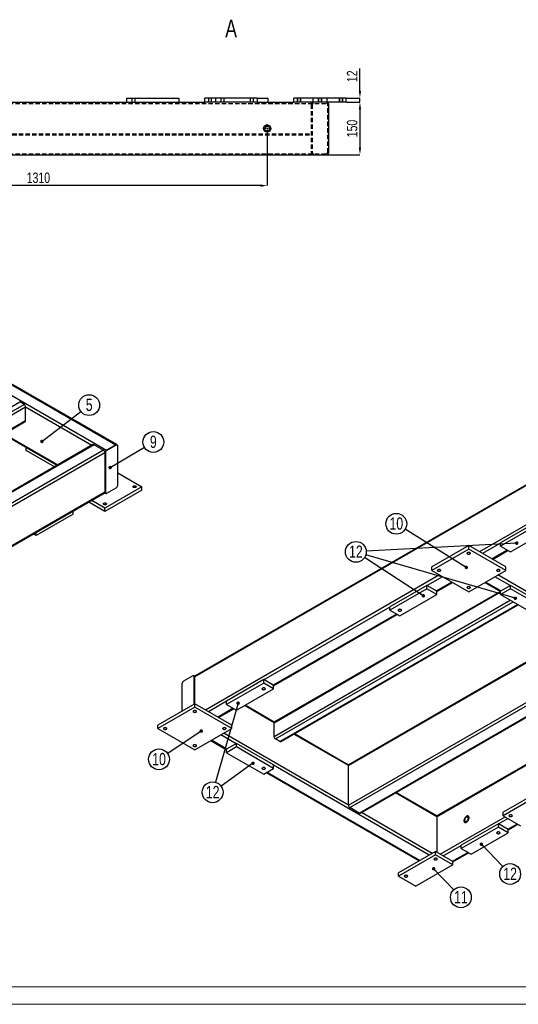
# Model space of a CAD drawing. Header units: millimetres. Extents: x 0 to 841, y 0 to 594.
# Tile 2 of 8: x 284 to 427, y 0 to 282. Entities that reach past the tile are written whole.
import ezdxf

# ---------------------------------------------------------------- set-up
doc = ezdxf.new("R2010")
doc.units = ezdxf.units.MM
doc.header["$PDSIZE"] = -1
doc.linetypes.add('CENTERX2', pattern=[20.32, 12.7, -2.54, 2.54, -2.54])
doc.linetypes.add('HIDDEN', pattern=[1.905, 1.27, -0.635])
for name, color, linetype in [('COTES', 1, 'Continuous'), ('NOTES', 6, 'Continuous'), ('TRAIT-MIXTES', 3, 'CENTERX2'), ('TRAIT-TIRET', 2, 'HIDDEN')]:
    doc.layers.add(name, color=color, linetype=linetype)
doc.layers.add('TRAIT-FORT', color=4, linetype='Continuous', lineweight=25)
doc.styles.add('SLDTEXTSTYLE0', font='TXT', dxfattribs={"width": 0.75})
doc.dimstyles.new('SLDDIMSTYLE0', dxfattribs={"dimtxt": 3, "dimasz": 2, "dimexe": 0, "dimexo": 0.0625, "dimgap": 0.75, "dimtad": 1, "dimdec": 0, "dimlfac": 10, "dimrnd": 1e-09, "dimzin": 12, "dimdsep": 46, "dimtxsty": 'SLDTEXTSTYLE0', "dimsah": 1, "dimcen": 0.09, "dimadec": 0, "dimazin": 3, "dimtfac": 1, "dimtdec": 0, "dimtofl": 0, "dimtmove": 0, "dimatfit": 3, "dimfxl": 1, "dimfrac": 2, "dimtolj": 1, "dimtzin": 12, "dimarcsym": 0})
doc.dimstyles.new('SLDDIMSTYLE1', dxfattribs={"dimtxt": 3, "dimasz": 2, "dimexe": 0, "dimexo": 0.0625, "dimgap": 0.75, "dimtad": 1, "dimdec": 0, "dimlfac": 10, "dimrnd": 1e-09, "dimzin": 12, "dimdsep": 46, "dimtxsty": 'SLDTEXTSTYLE0', "dimsah": 1, "dimcen": 0.09, "dimadec": 0, "dimazin": 3, "dimtfac": 1, "dimtdec": 0, "dimtmove": 0, "dimatfit": 0, "dimfxl": 1, "dimfrac": 2, "dimtolj": 1, "dimtzin": 12, "dimarcsym": 0})
doc.dimstyles.new('SLDDIMSTYLE2', dxfattribs={"dimtxt": 0.18, "dimasz": 1, "dimexe": 0, "dimexo": 0.0625, "dimgap": 0, "dimtad": 0, "dimtih": 1, "dimtoh": 1, "dimdec": 0, "dimrnd": 1e-09, "dimzin": 0, "dimdsep": 46, "dimtxsty": 'Standard', "dimblk1": 'DOT', "dimblk2": 'DOT', "dimsah": 1, "dimcen": 0.09, "dimadec": 0, "dimazin": 0, "dimtfac": 1, "dimtdec": 0, "dimtofl": 0, "dimtmove": 0, "dimatfit": 3, "dimldrblk": 'DOT', "dimfxl": 1, "dimfrac": 2, "dimtolj": 1, "dimtzin": 0, "dimarcsym": 0})

# ---------------------------------------------------------------- blocks, each defined once
blk = doc.blocks.new('SW_NOTE_7')
at = {"layer": 'NOTES', "color": 0}
blk.add_circle((2.36, 1.82), 2.98, dxfattribs=at)
at = {"layer": 'NOTES', "color": 0, "insert": (2.37, 3.64), "char_height": 3.5, "attachment_point": 2, "style": 'SLDTEXTSTYLE0'}
blk.add_mtext('5', dxfattribs=at)
blk = doc.blocks.new('_Dot')
at = {"color": 0, "linetype": 'ByBlock', "lineweight": -2}
blk.add_line((-0.5, 0), (-1, 0), dxfattribs=at)
at = {"color": 0, "linetype": 'ByBlock', "const_width": 0.5}
blk.add_lwpolyline([(-0.25, 0, 1), (0.25, 0, 1)], format="xyb", close=True, dxfattribs=at)
blk = doc.blocks.new('SW_NOTE_13')
at = {"layer": 'NOTES', "color": 0}
blk.add_circle((2.57, 1.52), 2.98, dxfattribs=at)
at = {"layer": 'NOTES', "color": 0, "insert": (2.57, 3.34), "char_height": 3.5, "attachment_point": 2, "style": 'SLDTEXTSTYLE0'}
blk.add_mtext('9', dxfattribs=at)
blk = doc.blocks.new('SW_NOTE_22')
at = {"layer": 'NOTES', "color": 0}
blk.add_circle((2.06, -2.16), 2.98, dxfattribs=at)
at = {"layer": 'NOTES', "color": 0, "insert": (2.07, -0.34), "char_height": 3.5, "attachment_point": 2, "style": 'SLDTEXTSTYLE0'}
blk.add_mtext('11', dxfattribs=at)
blk = doc.blocks.new('SW_NOTE_23')
at = {"layer": 'NOTES', "color": 0}
blk.add_circle((2.07, -2.15), 2.98, dxfattribs=at)
at = {"layer": 'NOTES', "color": 0, "insert": (2.08, -0.33), "char_height": 3.5, "attachment_point": 2, "style": 'SLDTEXTSTYLE0'}
blk.add_mtext('12', dxfattribs=at)
blk = doc.blocks.new('SW_NOTE_24')
at = {"layer": 'NOTES', "color": 0}
blk.add_circle((-2.48, -1.66), 2.98, dxfattribs=at)
at = {"layer": 'NOTES', "color": 0, "insert": (-2.47, 0.16), "char_height": 3.5, "attachment_point": 2, "style": 'SLDTEXTSTYLE0'}
blk.add_mtext('10', dxfattribs=at)
blk = doc.blocks.new('SW_NOTE_25')
at = {"layer": 'NOTES', "color": 0}
blk.add_circle((-2.42, -1.74), 2.98, dxfattribs=at)
at = {"layer": 'NOTES', "color": 0, "insert": (-2.41, 0.08), "char_height": 3.5, "attachment_point": 2, "style": 'SLDTEXTSTYLE0'}
blk.add_mtext('12', dxfattribs=at)
blk = doc.blocks.new('SW_NOTE_26')
at = {"layer": 'NOTES', "color": 0}
blk.add_circle((-2.53, 1.58), 2.98, dxfattribs=at)
at = {"layer": 'NOTES', "color": 0, "insert": (-2.52, 3.4), "char_height": 3.5, "attachment_point": 2, "style": 'SLDTEXTSTYLE0'}
blk.add_mtext('10', dxfattribs=at)
blk = doc.blocks.new('SW_NOTE_27')
at = {"layer": 'NOTES', "color": 0}
blk.add_circle((-2.5, 1.63), 2.98, dxfattribs=at)
at = {"layer": 'NOTES', "color": 0, "insert": (-2.49, 3.45), "char_height": 3.5, "attachment_point": 2, "style": 'SLDTEXTSTYLE0'}
blk.add_mtext('12', dxfattribs=at)
blk = doc.blocks.new('_D_32')
at = {"layer": 'COTES', "color": 0, "lineweight": -2, "transparency": 16777216}
for p, q in [((381.42, 261.36), (381.42, 267.86)), ((377.54, 259.36), (381.42, 259.36)), ((381.42, 258.16), (381.42, 259.36)), ((377.54, 258.16), (381.42, 258.16)), ((381.42, 256.16), (381.42, 254.16))]:
    blk.add_line(p, q, dxfattribs=at)
at = {"layer": 'COTES', "color": 0, "transparency": 16777216}
for points in [[(381.09, 261.36), (381.75, 261.36), (381.42, 259.36)], [(381.09, 256.16), (381.75, 256.16), (381.42, 258.16)]]:
    blk.add_solid(points, dxfattribs=at)
at = {"layer": 'Defpoints', "color": 0, "transparency": 16777216}
for p in [(377.48, 259.36), (381.42, 259.36), (377.48, 258.16)]:
    blk.add_point(p, dxfattribs=at)
at = {"layer": 'COTES', "color": 0, "transparency": 16777216, "insert": (377.67, 265.61), "char_height": 3, "attachment_point": 2, "rotation": 90, "style": 'SLDTEXTSTYLE0'}
blk.add_mtext('\\A1;12', dxfattribs=at)
blk = doc.blocks.new('_D_33')
at = {"layer": 'COTES', "color": 0, "lineweight": -2, "transparency": 16777216}
for p, q in [((377.54, 258.16), (381.42, 258.16)), ((381.42, 256.16), (381.42, 245.16)), ((371.94, 243.16), (381.42, 243.16))]:
    blk.add_line(p, q, dxfattribs=at)
at = {"layer": 'COTES', "color": 0, "transparency": 16777216}
for points in [[(381.09, 256.16), (381.75, 256.16), (381.42, 258.16)], [(381.09, 245.16), (381.75, 245.16), (381.42, 243.16)]]:
    blk.add_solid(points, dxfattribs=at)
at = {"layer": 'Defpoints', "color": 0, "transparency": 16777216}
for p in [(377.48, 258.16), (371.88, 243.16), (381.42, 243.16)]:
    blk.add_point(p, dxfattribs=at)
at = {"layer": 'COTES', "color": 0, "transparency": 16777216, "insert": (377.67, 250.66), "char_height": 3, "attachment_point": 2, "rotation": 90, "style": 'SLDTEXTSTYLE0'}
blk.add_mtext('\\A1;150', dxfattribs=at)
blk = doc.blocks.new('_D_34')
at = {"layer": 'COTES', "color": 0, "lineweight": -2, "transparency": 16777216}
for p, q in [((223.88, 249.35), (223.88, 234.32)), ((354.88, 249.35), (354.88, 234.32)), ((352.88, 234.32), (225.88, 234.32))]:
    blk.add_line(p, q, dxfattribs=at)
at = {"layer": 'COTES', "color": 0, "transparency": 16777216}
for points in [[(225.88, 234.66), (225.88, 233.99), (223.88, 234.32)], [(352.88, 234.66), (352.88, 233.99), (354.88, 234.32)]]:
    blk.add_solid(points, dxfattribs=at)
at = {"layer": 'Defpoints', "color": 0, "transparency": 16777216}
for p in [(223.88, 249.41), (354.88, 249.41), (223.88, 234.32)]:
    blk.add_point(p, dxfattribs=at)
at = {"layer": 'COTES', "color": 0, "transparency": 16777216, "insert": (289.38, 238.07), "char_height": 3, "attachment_point": 2, "style": 'SLDTEXTSTYLE0'}
blk.add_mtext('\\A1;1310', dxfattribs=at)
blk = doc.blocks.new('SW_CENTERMARKSYMBOL_9')
at = {"layer": 'TRAIT-MIXTES', "color": 0}
for p, q in [((-0.4, 0), (-1.25, 0)), ((0, 0), (-0.2, 0)), ((0, 0.4), (0, 1.25)), ((0, 0), (0, 0.2)), ((0, 0), (0, -0.2)), ((0, 0), (0.2, 0)), ((0.4, 0), (1.25, 0)), ((0, -0.4), (0, -1.25))]:
    blk.add_line(p, q, dxfattribs=at)

msp = doc.modelspace()

# ---------------------------------------------------------------- linework, layer by layer
at = {"lineweight": 18}
for p, q in [((316.08, 259.36), (316.08, 258.16)), ((317.08, 259.36), (317.08, 258.16)), ((341.58, 259.36), (341.58, 258.16)), ((342.58, 259.36), (342.58, 258.16)), ((363.48, 259.36), (363.48, 258.16)), ((363.48, 259.36), (363.48, 258.16)), ((364.48, 259.36), (364.48, 258.16)), ((364.48, 259.36), (364.48, 258.16)), ((369.48, 259.36), (369.48, 258.16)), ((370.48, 259.36), (370.48, 258.16)), ((375.48, 259.36), (375.48, 258.16)), ((375.48, 259.36), (375.48, 258.16)), ((376.48, 259.36), (376.48, 258.16)), ((376.48, 259.36), (376.48, 258.16)), ((363.48, 258.16), (363.53, 258.16)), ((363.48, 258.16), (363.53, 258.16)), ((369.48, 258.16), (369.53, 258.16)), ((375.48, 258.16), (375.53, 258.16)), ((375.48, 258.16), (375.53, 258.16)), ((836, 5), (5, 5)), ((841, 0), (0, 0))]:
    msp.add_line(p, q, dxfattribs=at)
at = {"lineweight": 18, "flags": 128}
for points in [[(412.91, 128.88), (412.75, 128.82), (412.56, 128.8), (412.37, 128.82), (412.2, 128.88), (412.1, 128.98), (412.06, 129.09), (412.1, 129.2), (412.2, 129.29), (412.37, 129.35), (412.56, 129.38), (412.75, 129.35), (412.91, 129.29), (413.02, 129.2), (413.06, 129.09), (413.02, 128.98), (412.91, 128.88)], [(404.43, 123.99), (404.26, 123.92), (404.07, 123.9), (403.88, 123.92), (403.72, 123.99), (403.61, 124.08), (403.57, 124.19), (403.61, 124.3), (403.72, 124.39), (403.88, 124.46), (404.07, 124.48), (404.26, 124.46), (404.43, 124.39), (404.53, 124.3), (404.57, 124.19), (404.53, 124.08), (404.43, 123.99)], [(421.4, 123.99), (421.23, 123.92), (421.04, 123.9), (420.85, 123.92), (420.69, 123.99), (420.58, 124.08), (420.54, 124.19), (420.58, 124.3), (420.69, 124.39), (420.85, 124.46), (421.04, 124.48), (421.23, 124.46), (421.4, 124.39), (421.5, 124.3), (421.54, 124.19), (421.5, 124.08), (421.4, 123.99)], [(412.91, 119.09), (412.75, 119.02), (412.56, 119), (412.37, 119.02), (412.2, 119.09), (412.1, 119.18), (412.06, 119.29), (412.1, 119.4), (412.2, 119.5), (412.37, 119.56), (412.56, 119.58), (412.75, 119.56), (412.91, 119.5), (413.02, 119.4), (413.06, 119.29), (413.02, 119.18), (412.91, 119.09)], [(393.18, 112.6), (393.02, 112.53), (392.83, 112.51), (392.64, 112.53), (392.48, 112.6), (392.37, 112.69), (392.33, 112.8), (392.37, 112.91), (392.48, 113), (392.64, 113.07), (392.83, 113.09), (393.02, 113.07), (393.18, 113), (393.29, 112.91), (393.33, 112.8), (393.29, 112.69), (393.18, 112.6)], [(354.22, 90.1), (354.06, 90.04), (353.87, 90.02), (353.68, 90.04), (353.51, 90.1), (353.41, 90.2), (353.37, 90.31), (353.41, 90.42), (353.51, 90.51), (353.68, 90.58), (353.87, 90.6), (354.06, 90.58), (354.22, 90.51), (354.33, 90.42), (354.37, 90.31), (354.33, 90.2), (354.22, 90.1)], [(334.49, 83.61), (334.33, 83.55), (334.14, 83.53), (333.95, 83.55), (333.79, 83.61), (333.68, 83.71), (333.64, 83.82), (333.68, 83.93), (333.79, 84.02), (333.95, 84.08), (334.14, 84.11), (334.33, 84.08), (334.49, 84.02), (334.6, 83.93), (334.64, 83.82), (334.6, 83.71), (334.49, 83.61)], [(326.01, 78.72), (325.85, 78.65), (325.65, 78.63), (325.46, 78.65), (325.3, 78.72), (325.19, 78.81), (325.15, 78.92), (325.19, 79.03), (325.3, 79.12), (325.46, 79.19), (325.65, 79.21), (325.85, 79.19), (326.01, 79.12), (326.12, 79.03), (326.15, 78.92), (326.12, 78.81), (326.01, 78.72)], [(342.98, 78.72), (342.82, 78.65), (342.62, 78.63), (342.43, 78.65), (342.27, 78.72), (342.16, 78.81), (342.12, 78.92), (342.16, 79.03), (342.27, 79.12), (342.43, 79.19), (342.62, 79.21), (342.82, 79.19), (342.98, 79.12), (343.09, 79.03), (343.12, 78.92), (343.09, 78.81), (342.98, 78.72)], [(334.49, 73.82), (334.33, 73.75), (334.14, 73.73), (333.95, 73.75), (333.79, 73.82), (333.68, 73.91), (333.64, 74.02), (333.68, 74.13), (333.79, 74.23), (333.95, 74.29), (334.14, 74.31), (334.33, 74.29), (334.49, 74.23), (334.6, 74.13), (334.64, 74.02), (334.6, 73.91), (334.49, 73.82)], [(354.22, 67.33), (354.06, 67.26), (353.87, 67.24), (353.68, 67.26), (353.51, 67.33), (353.41, 67.42), (353.37, 67.53), (353.41, 67.64), (353.51, 67.73), (353.68, 67.8), (353.87, 67.82), (354.06, 67.8), (354.22, 67.73), (354.33, 67.64), (354.37, 67.53), (354.33, 67.42), (354.22, 67.33)], [(424.93, 53.77), (424.77, 53.71), (424.58, 53.69), (424.39, 53.71), (424.22, 53.77), (424.12, 53.87), (424.08, 53.98), (424.12, 54.09), (424.22, 54.18), (424.39, 54.24), (424.58, 54.27), (424.77, 54.24), (424.93, 54.18), (425.04, 54.09), (425.08, 53.98), (425.04, 53.87), (424.93, 53.77)], [(421.4, 48.88), (421.23, 48.81), (421.04, 48.79), (420.85, 48.81), (420.69, 48.88), (420.58, 48.97), (420.54, 49.08), (420.58, 49.19), (420.69, 49.28), (420.85, 49.35), (421.04, 49.37), (421.23, 49.35), (421.4, 49.28), (421.5, 49.19), (421.54, 49.08), (421.5, 48.97), (421.4, 48.88)], [(403.44, 41.36), (403.27, 41.3), (403.08, 41.28), (402.89, 41.3), (402.73, 41.36), (402.62, 41.46), (402.58, 41.57), (402.62, 41.68), (402.73, 41.77), (402.89, 41.84), (403.08, 41.86), (403.27, 41.84), (403.44, 41.77), (403.54, 41.68), (403.58, 41.57), (403.54, 41.46), (403.44, 41.36)], [(394.95, 36.47), (394.79, 36.4), (394.6, 36.38), (394.41, 36.4), (394.24, 36.47), (394.13, 36.56), (394.1, 36.67), (394.13, 36.78), (394.24, 36.87), (394.41, 36.94), (394.6, 36.96), (394.79, 36.94), (394.95, 36.87), (395.06, 36.78), (395.1, 36.67), (395.06, 36.56), (394.95, 36.47)]]:
    msp.add_lwpolyline(points, dxfattribs=at)
at = {"layer": 'TRAIT-FORT', "lineweight": 25}
for p, q in [((314.58, 259.36), (314.58, 258.16)), ((314.58, 259.36), (329.58, 259.36)), ((329.58, 259.36), (329.58, 258.16)), ((336.98, 258.16), (336.98, 259.36)), ((351.98, 259.36), (336.98, 259.36)), ((351.98, 259.36), (355.08, 259.36)), ((351.98, 259.36), (351.98, 258.16)), ((355.08, 259.36), (355.08, 258.16)), ((362.48, 258.16), (362.48, 259.36)), ((377.48, 259.36), (362.48, 259.36)), ((377.48, 258.16), (377.48, 259.36)), ((267.56, 258.16), (314.58, 258.16)), ((314.58, 258.16), (329.58, 258.16)), ((329.58, 258.16), (336.98, 258.16)), ((351.98, 258.16), (336.98, 258.16)), ((351.98, 258.16), (362.48, 258.16)), ((377.48, 258.16), (362.48, 258.16)), ((372.48, 243.76), (372.48, 257.56)), ((88.48, 243.16), (371.88, 243.16)), ((528.17, 205.91), (334.26, 93.97)), ((528.17, 205.71), (334.14, 93.7)), ((311.83, 160.18), (239.12, 202.15)), ((239.12, 201.95), (311.53, 160.15)), ((239.12, 198.84), (308.84, 158.6)), ((523.5, 191.75), (415.67, 129.5)), ((168.27, 105.61), (284.02, 172.43)), ((285.29, 171.7), (284.02, 172.43)), ((169.54, 104.88), (285.29, 171.7)), ((170.14, 104.24), (285.72, 170.96)), ((285.72, 167.05), (285.72, 170.96)), ((285.72, 170.96), (304.7, 160)), ((173.53, 102.28), (285.72, 167.05)), ((173.71, 102.18), (285.59, 166.77)), ((279.35, 163.17), (294.77, 154.27)), ((279.53, 163.27), (294.94, 154.37)), ((305, 160.18), (110.83, 48.08)), ((305.3, 160.15), (111.13, 48.05)), ((307.99, 158.6), (113.82, 46.5)), ((308.42, 157.86), (114.36, 45.84)), ((285.86, 158.55), (285.86, 159.41)), ((294.02, 153.84), (285.86, 158.55)), ((305.3, 160.15), (307.99, 158.6)), ((308.56, 157.78), (308.42, 157.86)), ((308.42, 157.86), (308.42, 146.59)), ((311.53, 160.15), (308.84, 158.6)), ((308.98, 158.51), (308.84, 158.6)), ((311.67, 160.07), (308.98, 158.51)), ((311.67, 160.07), (311.53, 160.15)), ((311.97, 160.1), (311.83, 160.18)), ((312.09, 148.55), (312.09, 159.82)), ((308.56, 157.78), (308.56, 146.51)), ((312.09, 152.14), (319.02, 148.14)), ((308.42, 146.59), (114.39, 34.58)), ((319.02, 148.14), (308.42, 142.02)), ((319.02, 147.16), (308.42, 141.04)), ((308.56, 146.51), (308.42, 146.59)), ((308.98, 146.27), (311.67, 147.82)), ((319.02, 147.16), (319.02, 148.14)), ((114.38, 34.38), (308.29, 146.32)), ((308.42, 142.02), (304.63, 144.21)), ((308.38, 146.41), (308.54, 146.32)), ((308.54, 146.32), (308.68, 146.24)), ((299.29, 140.27), (299.29, 141.12)), ((308.42, 141.04), (303.78, 143.72)), ((308.42, 141.04), (308.42, 142.02)), ((299.29, 140.27), (288.69, 134.14)), ((432.29, 138.19), (421.68, 132.07)), ((432.29, 137.21), (421.68, 131.09)), ((424.51, 129.46), (435.11, 135.58)), ((288.69, 134.14), (287.94, 134.57)), ((288.69, 134.14), (288.69, 135)), ((412.56, 131.29), (401.95, 125.17)), ((412.56, 130.31), (401.95, 124.19)), ((412.56, 130.31), (412.56, 131.29)), ((423.16, 125.17), (412.56, 131.29)), ((423.16, 124.19), (412.56, 130.31)), ((421.68, 131.99), (416.52, 129.01)), ((423.59, 129.99), (419.2, 127.46)), ((419.38, 127.35), (423.76, 129.88)), ((421.68, 131.09), (421.68, 132.07)), ((421.68, 131.09), (424.51, 129.46)), ((401.95, 124.19), (401.95, 125.17)), ((401.95, 124.19), (412.56, 118.07)), ((412.56, 118.07), (423.16, 124.19)), ((423.16, 124.19), (423.16, 125.17)), ((404.21, 122.88), (337.25, 84.23)), ((405.06, 122.39), (400.68, 119.86)), ((424.44, 119.86), (420.05, 122.39)), ((456.54, 102.31), (420.9, 122.88)), ((400.61, 119.9), (390, 113.78)), ((400.61, 118.92), (390, 112.8)), ((400.61, 118.92), (400.61, 119.9)), ((403.44, 118.27), (400.61, 119.9)), ((403.44, 117.29), (400.61, 118.92)), ((407.75, 120.84), (403.36, 118.31)), ((403.44, 118.15), (407.92, 120.74)), ((417.19, 120.74), (421.68, 118.15)), ((421.75, 118.31), (417.37, 120.84)), ((424.51, 119.9), (421.68, 118.27)), ((424.51, 118.92), (421.68, 117.29)), ((424.51, 118.92), (424.51, 119.9)), ((435.11, 113.78), (424.51, 119.9)), ((435.11, 112.8), (424.51, 118.92)), ((356.84, 80.6), (421.68, 118.03)), ((356.84, 76.68), (424.44, 115.7)), ((421.61, 118.19), (356.96, 80.87)), ((392.83, 111.17), (403.44, 117.29)), ((403.44, 117.29), (403.44, 118.27)), ((421.68, 117.29), (421.68, 118.27)), ((421.68, 117.29), (432.29, 111.17)), ((390, 113.7), (353.94, 92.88)), ((357.26, 75.94), (425.28, 115.21)), ((358.53, 75.21), (426.56, 114.47)), ((358.83, 75.18), (426.73, 114.37)), ((390, 112.8), (390, 113.78)), ((390, 112.8), (392.83, 111.17)), ((391.91, 111.7), (356.62, 91.33)), ((356.7, 91.17), (392.09, 111.6)), ((378.12, 68.31), (443.07, 105.8)), ((442.89, 105.9), (378.25, 68.58)), ((378.12, 57.04), (452.83, 100.17)), ((378.55, 56.31), (453.43, 99.53)), ((381.23, 54.75), (456.11, 97.98)), ((381.53, 54.72), (456.41, 97.95)), ((333.57, 94.03), (330.89, 92.47)), ((334.01, 93.97), (333.87, 94.05)), ((334, 85.94), (334, 93.78)), ((334, 93.78), (334.14, 93.7)), ((334.18, 93.88), (334.01, 93.97)), ((334.14, 86.02), (334.14, 93.7)), ((330.46, 91.74), (330.46, 83.9)), ((353.87, 92.92), (343.26, 86.8)), ((353.87, 91.94), (343.26, 85.82)), ((346.09, 84.19), (356.7, 90.31)), ((353.87, 91.94), (353.87, 92.92)), ((356.7, 91.29), (353.87, 92.92)), ((356.7, 90.31), (353.87, 91.94)), ((356.7, 90.31), (356.7, 91.29)), ((468.21, 91.29), (403.44, 53.9)), ((403.44, 53.69), (468.38, 91.19)), ((334.14, 86.02), (323.53, 79.9)), ((334.14, 85.04), (323.53, 78.92)), ((334.14, 85.04), (334.14, 86.02)), ((344.75, 79.9), (334.14, 86.02)), ((344.75, 78.92), (334.14, 85.04)), ((343.26, 86.72), (338.1, 83.74)), ((345.17, 84.72), (340.79, 82.19)), ((340.96, 82.08), (345.35, 84.61)), ((343.26, 85.82), (343.26, 86.8)), ((343.26, 85.82), (346.09, 84.19)), ((356.84, 80.6), (348.35, 85.49)), ((356.88, 80.78), (348.53, 85.59)), ((323.53, 78.92), (323.53, 79.9)), ((323.53, 78.92), (334.14, 72.8)), ((334.14, 72.8), (344.75, 78.92)), ((344.75, 78.92), (344.75, 79.9)), ((356.84, 76.68), (356.84, 80.6)), ((346.02, 74.59), (341.63, 77.12)), ((378.12, 57.04), (342.48, 77.61)), ((378.12, 68.31), (362.53, 77.31)), ((378.16, 68.49), (362.7, 77.41)), ((338.77, 75.47), (343.26, 72.88)), ((343.33, 73.04), (338.95, 75.57)), ((346.09, 74.63), (343.26, 73)), ((346.09, 73.65), (343.26, 72.02)), ((346.09, 73.65), (346.09, 74.63)), ((356.7, 68.51), (346.09, 74.63)), ((356.7, 67.53), (346.09, 73.65)), ((358.53, 75.21), (357.26, 75.94)), ((343.26, 72.02), (343.26, 73)), ((343.26, 72.02), (353.87, 65.9)), ((356.7, 67.53), (356.7, 68.51)), ((401.24, 42.71), (356.7, 68.43)), ((378.12, 57.04), (378.12, 68.31)), ((353.87, 65.9), (356.7, 67.53)), ((354.61, 66.33), (398.38, 41.06)), ((398.56, 41.16), (354.79, 66.43)), ((403.44, 53.69), (391.59, 60.53)), ((403.44, 53.9), (391.77, 60.63)), ((433.06, 61.08), (422.46, 54.96)), ((433.06, 60.1), (422.46, 53.98)), ((381.23, 54.75), (378.55, 56.31)), ((402.09, 43.2), (381.83, 54.9)), ((403.44, 53.9), (403.44, 53.69)), ((403.44, 53.69), (403.44, 43.57)), ((404.43, 43), (422.95, 53.69)), ((422.46, 53.98), (422.46, 54.96)), ((422.46, 53.98), (427.41, 51.12)), ((421.04, 51.69), (410.44, 45.57)), ((421.04, 50.71), (421.04, 51.69)), ((423.87, 50.06), (421.04, 51.69)), ((421.11, 51.65), (423.8, 53.2)), ((423.8, 50.1), (426.49, 51.65)), ((423.87, 49.94), (426.66, 51.55)), ((421.04, 50.71), (410.44, 44.59)), ((413.26, 42.96), (423.87, 49.08)), ((423.87, 49.08), (421.04, 50.71)), ((423.87, 49.08), (423.87, 50.06)), ((405.27, 42.51), (410.44, 45.49)), ((410.44, 44.59), (410.44, 45.57)), ((403.08, 43.77), (392.48, 37.65)), ((403.08, 42.79), (392.48, 36.67)), ((403.08, 42.79), (403.08, 43.77)), ((408.03, 40.92), (403.08, 43.77)), ((408.03, 39.94), (403.08, 42.79)), ((407.96, 40.96), (412.34, 43.49)), ((408.03, 40.79), (412.52, 43.39)), ((410.44, 44.59), (413.26, 42.96)), ((408.03, 39.94), (397.43, 33.81)), ((408.03, 39.94), (408.03, 40.92)), ((392.48, 36.67), (392.48, 37.65)), ((392.48, 36.67), (397.43, 33.81))]:
    msp.add_line(p, q, dxfattribs=at)
at = {"layer": 'TRAIT-FORT', "lineweight": 25, "flags": 128}
for points in [[(316.58, 147.96), (316.51, 148.02), (316.46, 148.09), (316.45, 148.16), (316.48, 148.23), (316.54, 148.3), (316.63, 148.35), (316.74, 148.39), (316.87, 148.4), (317, 148.4), (317.12, 148.37), (317.22, 148.33), (317.3, 148.27), (317.34, 148.2), (317.35, 148.13), (317.32, 148.05), (317.26, 147.99), (317.17, 147.94), (317.06, 147.9), (316.93, 147.88), (316.8, 147.89), (316.68, 147.92), (316.58, 147.96)], [(308.1, 143.06), (308.02, 143.12), (307.98, 143.19), (307.97, 143.26), (307.99, 143.34), (308.05, 143.4), (308.15, 143.45), (308.26, 143.49), (308.38, 143.5), (308.51, 143.5), (308.63, 143.47), (308.73, 143.43), (308.81, 143.37), (308.85, 143.3), (308.86, 143.23), (308.84, 143.15), (308.78, 143.09), (308.68, 143.04), (308.57, 143), (308.45, 142.99), (308.32, 142.99), (308.2, 143.02), (308.1, 143.06)], [(412.24, 128.9), (412.34, 128.86), (412.46, 128.83), (412.59, 128.83), (412.71, 128.84), (412.83, 128.88), (412.92, 128.93), (412.98, 129), (413.01, 129.07), (413, 129.14), (412.95, 129.21), (412.88, 129.27), (412.77, 129.32), (412.65, 129.34), (412.53, 129.35), (412.4, 129.33), (412.29, 129.3), (412.2, 129.24), (412.14, 129.18), (412.11, 129.11), (412.12, 129.03), (412.16, 128.96), (412.24, 128.9)], [(403.75, 124.01), (403.86, 123.96), (403.98, 123.94), (404.1, 123.93), (404.23, 123.95), (404.34, 123.98), (404.43, 124.03), (404.49, 124.1), (404.52, 124.17), (404.51, 124.24), (404.47, 124.31), (404.39, 124.37), (404.29, 124.42), (404.17, 124.44), (404.04, 124.45), (403.91, 124.43), (403.8, 124.4), (403.71, 124.35), (403.65, 124.28), (403.62, 124.21), (403.63, 124.13), (403.68, 124.06), (403.75, 124.01)], [(420.72, 124.01), (420.83, 123.96), (420.95, 123.94), (421.07, 123.93), (421.2, 123.95), (421.31, 123.98), (421.4, 124.03), (421.46, 124.1), (421.49, 124.17), (421.48, 124.24), (421.44, 124.31), (421.36, 124.37), (421.26, 124.42), (421.14, 124.44), (421.01, 124.45), (420.89, 124.43), (420.77, 124.4), (420.68, 124.35), (420.62, 124.28), (420.59, 124.21), (420.6, 124.13), (420.65, 124.06), (420.72, 124.01)], [(412.24, 119.11), (412.34, 119.06), (412.46, 119.04), (412.59, 119.03), (412.71, 119.05), (412.83, 119.08), (412.92, 119.14), (412.98, 119.2), (413.01, 119.27), (413, 119.35), (412.95, 119.42), (412.88, 119.47), (412.77, 119.52), (412.65, 119.54), (412.53, 119.55), (412.4, 119.53), (412.29, 119.5), (412.2, 119.45), (412.14, 119.38), (412.11, 119.31), (412.12, 119.24), (412.16, 119.17), (412.24, 119.11)], [(393.15, 112.62), (393.22, 112.68), (393.27, 112.75), (393.28, 112.82), (393.25, 112.89), (393.19, 112.96), (393.1, 113.01), (392.99, 113.04), (392.86, 113.06), (392.73, 113.05), (392.61, 113.03), (392.51, 112.98), (392.43, 112.93), (392.39, 112.86), (392.38, 112.78), (392.41, 112.71), (392.47, 112.64), (392.56, 112.59), (392.67, 112.56), (392.8, 112.54), (392.92, 112.55), (393.04, 112.57), (393.15, 112.62)], [(353.55, 90.12), (353.65, 90.08), (353.77, 90.05), (353.9, 90.05), (354.02, 90.07), (354.14, 90.1), (354.23, 90.15), (354.29, 90.22), (354.32, 90.29), (354.31, 90.36), (354.26, 90.43), (354.19, 90.49), (354.08, 90.54), (353.96, 90.56), (353.84, 90.57), (353.71, 90.55), (353.6, 90.52), (353.51, 90.46), (353.45, 90.4), (353.42, 90.33), (353.43, 90.25), (353.47, 90.18), (353.55, 90.12)], [(333.82, 83.63), (333.92, 83.59), (334.04, 83.56), (334.17, 83.56), (334.3, 83.57), (334.41, 83.61), (334.5, 83.66), (334.56, 83.73), (334.59, 83.8), (334.58, 83.87), (334.53, 83.94), (334.46, 84), (334.35, 84.05), (334.23, 84.07), (334.11, 84.08), (333.98, 84.06), (333.87, 84.03), (333.78, 83.97), (333.72, 83.91), (333.69, 83.84), (333.7, 83.76), (333.74, 83.69), (333.82, 83.63)], [(325.34, 78.74), (325.44, 78.69), (325.56, 78.67), (325.69, 78.66), (325.81, 78.68), (325.92, 78.71), (326.01, 78.76), (326.08, 78.83), (326.1, 78.9), (326.09, 78.97), (326.05, 79.04), (325.97, 79.1), (325.87, 79.15), (325.75, 79.17), (325.62, 79.18), (325.5, 79.16), (325.38, 79.13), (325.29, 79.08), (325.23, 79.01), (325.2, 78.94), (325.21, 78.86), (325.26, 78.8), (325.34, 78.74)], [(342.31, 78.74), (342.41, 78.69), (342.53, 78.67), (342.66, 78.66), (342.78, 78.68), (342.89, 78.71), (342.98, 78.76), (343.05, 78.83), (343.07, 78.9), (343.06, 78.97), (343.02, 79.04), (342.94, 79.1), (342.84, 79.15), (342.72, 79.17), (342.59, 79.18), (342.47, 79.16), (342.35, 79.13), (342.26, 79.08), (342.2, 79.01), (342.18, 78.94), (342.18, 78.86), (342.23, 78.8), (342.31, 78.74)], [(333.82, 73.84), (333.92, 73.79), (334.04, 73.77), (334.17, 73.76), (334.3, 73.78), (334.41, 73.81), (334.5, 73.87), (334.56, 73.93), (334.59, 74), (334.58, 74.08), (334.53, 74.15), (334.46, 74.2), (334.35, 74.25), (334.23, 74.27), (334.11, 74.28), (333.98, 74.26), (333.87, 74.23), (333.78, 74.18), (333.72, 74.11), (333.69, 74.04), (333.7, 73.97), (333.74, 73.9), (333.82, 73.84)], [(353.55, 67.35), (353.65, 67.3), (353.77, 67.28), (353.9, 67.27), (354.02, 67.29), (354.14, 67.32), (354.23, 67.37), (354.29, 67.44), (354.32, 67.51), (354.31, 67.59), (354.26, 67.66), (354.19, 67.71), (354.08, 67.76), (353.96, 67.78), (353.84, 67.79), (353.71, 67.77), (353.6, 67.74), (353.51, 67.69), (353.45, 67.62), (353.42, 67.55), (353.43, 67.48), (353.47, 67.41), (353.55, 67.35)], [(411.92, 52.1), (412.06, 52.19), (412.19, 52.31), (412.31, 52.46), (412.42, 52.61), (412.51, 52.78), (412.59, 52.96), (412.63, 53.14), (412.66, 53.31), (412.66, 53.46), (412.63, 53.61), (412.59, 53.72), (412.51, 53.82), (412.42, 53.88), (412.31, 53.91), (412.19, 53.91), (412.06, 53.88), (411.92, 53.82), (411.78, 53.72), (411.65, 53.6), (411.53, 53.46), (411.42, 53.3), (411.33, 53.13), (411.26, 52.96), (411.21, 52.78), (411.18, 52.61), (411.18, 52.45), (411.21, 52.31), (411.26, 52.19), (411.33, 52.1), (411.42, 52.04), (411.53, 52), (411.65, 52), (411.78, 52.04), (411.92, 52.1)], [(411.92, 52.1), (412.06, 52.19), (412.19, 52.31), (412.31, 52.46), (412.42, 52.61), (412.51, 52.78), (412.59, 52.96), (412.63, 53.14), (412.66, 53.31), (412.66, 53.46), (412.63, 53.61), (412.59, 53.72), (412.51, 53.82), (412.42, 53.88), (412.31, 53.91), (412.19, 53.91), (412.06, 53.88), (411.92, 53.82), (411.78, 53.72), (411.65, 53.6), (411.53, 53.46), (411.42, 53.3), (411.33, 53.13), (411.26, 52.96), (411.21, 52.78), (411.18, 52.61), (411.18, 52.45), (411.21, 52.31), (411.26, 52.19), (411.33, 52.1), (411.42, 52.04), (411.53, 52), (411.65, 52), (411.78, 52.04), (411.92, 52.1)], [(411.92, 52.35), (412.03, 52.43), (412.14, 52.53), (412.24, 52.66), (412.32, 52.8), (412.39, 52.94), (412.43, 53.09), (412.45, 53.23), (412.44, 53.36), (412.41, 53.47), (412.36, 53.56), (412.29, 53.61), (412.19, 53.64), (412.09, 53.64), (411.98, 53.6), (411.86, 53.53), (411.75, 53.44), (411.65, 53.33), (411.56, 53.19), (411.48, 53.05), (411.43, 52.9), (411.4, 52.76), (411.39, 52.62), (411.41, 52.5), (411.45, 52.4), (411.52, 52.33), (411.6, 52.29), (411.7, 52.27), (411.81, 52.3), (411.92, 52.35)], [(424.26, 53.79), (424.36, 53.75), (424.48, 53.72), (424.61, 53.72), (424.74, 53.73), (424.85, 53.77), (424.94, 53.82), (425, 53.89), (425.03, 53.96), (425.02, 54.03), (424.97, 54.1), (424.9, 54.16), (424.79, 54.21), (424.67, 54.23), (424.55, 54.24), (424.42, 54.22), (424.31, 54.19), (424.22, 54.13), (424.16, 54.07), (424.13, 54), (424.14, 53.92), (424.18, 53.85), (424.26, 53.79)], [(420.72, 48.9), (420.83, 48.85), (420.95, 48.83), (421.07, 48.82), (421.2, 48.84), (421.31, 48.87), (421.4, 48.92), (421.46, 48.99), (421.49, 49.06), (421.48, 49.14), (421.44, 49.2), (421.36, 49.26), (421.26, 49.31), (421.14, 49.33), (421.01, 49.34), (420.89, 49.32), (420.77, 49.29), (420.68, 49.24), (420.62, 49.17), (420.59, 49.1), (420.6, 49.02), (420.65, 48.96), (420.72, 48.9)], [(402.76, 41.39), (402.87, 41.34), (402.99, 41.32), (403.11, 41.31), (403.24, 41.33), (403.35, 41.36), (403.44, 41.41), (403.5, 41.48), (403.53, 41.55), (403.52, 41.62), (403.48, 41.69), (403.4, 41.75), (403.3, 41.8), (403.18, 41.82), (403.05, 41.83), (402.92, 41.81), (402.81, 41.78), (402.72, 41.72), (402.66, 41.66), (402.63, 41.59), (402.64, 41.51), (402.69, 41.44), (402.76, 41.39)], [(394.28, 36.49), (394.38, 36.44), (394.5, 36.42), (394.63, 36.41), (394.75, 36.43), (394.87, 36.46), (394.96, 36.51), (395.02, 36.58), (395.05, 36.65), (395.04, 36.73), (394.99, 36.79), (394.91, 36.85), (394.81, 36.9), (394.69, 36.92), (394.56, 36.93), (394.44, 36.91), (394.33, 36.88), (394.24, 36.83), (394.17, 36.76), (394.15, 36.69), (394.16, 36.62), (394.2, 36.55), (394.28, 36.49)]]:
    msp.add_lwpolyline(points, dxfattribs=at)
at = {"layer": 'TRAIT-FORT', "lineweight": 25}
for radius in [1.05, 0.75]:
    msp.add_circle((354.88, 250.66), radius, dxfattribs=at)
for centre, radius, start, end in [((371.88, 257.56), 0.6, 0, 90), ((371.88, 243.76), 0.6, 270, 0), ((284.8, 170.92), 0.922, 2.6055, 57.3945), ((285.42, 167.01), 0.296, 305.0133, 6.2988), ((305.13, 159.9), 0.302, 54.3824, 114.3071), ((307.49, 157.82), 0.922, 2.6055, 57.3945), ((309.34, 157.82), 0.922, 122.6055, 177.3945), ((309.48, 157.74), 0.922, 122.6055, 177.3945), ((311.7, 159.9), 0.302, 65.6929, 125.6176), ((311.83, 159.86), 0.262, 350.786, 129.2033), ((308.13, 146.56), 0.288, 304.0564, 7.2558), ((308.7, 146.56), 0.288, 172.7442, 235.9436), ((311.17, 148.59), 0.922, 302.6055, 357.3945), ((308.82, 146.47), 0.262, 170.786, 309.2033), ((333.74, 93.82), 0.262, 350.786, 129.2033), ((333.85, 93.73), 0.288, 352.7442, 55.9436), ((334.42, 93.73), 0.288, 124.0564, 187.2558), ((331.38, 91.7), 0.922, 122.6055, 177.3945), ((357.12, 80.63), 0.288, 124.0564, 187.2558), ((357.76, 76.72), 0.922, 182.6055, 237.3945), ((358.71, 75.45), 0.302, 234.3824, 294.3071), ((378.41, 68.34), 0.288, 124.0564, 187.2558), ((379.04, 57.08), 0.922, 182.6055, 237.3945), ((381.41, 55), 0.302, 234.3824, 294.3071)]:
    msp.add_arc(centre, radius, start, end, dxfattribs=at)
at = {"layer": 'TRAIT-TIRET'}
for p, q in [((316.13, 259.36), (316.13, 258.16)), ((317.03, 258.16), (317.03, 259.36)), ((338.03, 259.36), (338.03, 258.16)), ((338.93, 258.16), (338.93, 259.36)), ((340.08, 259.36), (340.08, 258.16)), ((341.63, 259.36), (341.63, 258.16)), ((342.53, 258.16), (342.53, 259.36)), ((350.03, 259.36), (350.03, 258.16)), ((350.93, 258.16), (350.93, 259.36)), ((363.53, 259.36), (363.53, 258.16)), ((364.43, 258.16), (364.43, 259.36)), ((367.98, 259.36), (367.98, 258.16)), ((369.53, 259.36), (369.53, 258.16)), ((370.43, 258.16), (370.43, 259.36)), ((371.98, 259.36), (371.98, 258.16)), ((375.53, 259.36), (375.53, 258.16)), ((376.43, 258.16), (376.43, 259.36)), ((88.48, 257.86), (371.88, 257.86)), ((367.48, 258.16), (367.48, 257.56)), ((367.48, 257.56), (367.48, 243.76)), ((367.78, 257.56), (367.78, 243.76)), ((372.18, 243.76), (372.18, 257.56)), ((203.78, 249.16), (367.48, 249.16)), ((203.78, 248.86), (367.48, 248.86)), ((88.48, 243.46), (371.88, 243.46)), ((367.48, 243.76), (367.48, 243.16))]:
    msp.add_line(p, q, dxfattribs=at)
for centre, radius, start, end in [((368.08, 257.56), 0.6, 90, 180), ((368.08, 257.56), 0.3, 90, 180), ((371.88, 257.56), 0.3, 0, 90), ((368.08, 243.76), 0.6, 180, 270), ((368.08, 243.76), 0.3, 180, 270), ((371.88, 243.76), 0.3, 270, 0)]:
    msp.add_arc(centre, radius, start, end, dxfattribs=at)

# ---------------------------------------------------------------- block references
at = {"layer": 'NOTES'}
for name, p in [('SW_NOTE_7', (301.54, 169.68)), ('SW_NOTE_13', (319.7, 159.42)), ('SW_NOTE_26', (394.35, 135.96)), ('SW_NOTE_27', (382.75, 127.86)), ('SW_NOTE_24', (326.38, 71.78)), ('SW_NOTE_25', (341.67, 62.42)), ('SW_NOTE_23', (422.33, 39.44)), ('SW_NOTE_22', (408.26, 32.78))]:
    msp.add_blockref(name, p, dxfattribs=at)
at = {"layer": 'TRAIT-MIXTES'}
msp.add_blockref('SW_CENTERMARKSYMBOL_9', (354.88, 250.66), dxfattribs=at)

# ---------------------------------------------------------------- texts
at = {"insert": (342.87, 281.81), "char_height": 5, "attachment_point": 1, "style": 'SLDTEXTSTYLE0'}
msp.add_mtext('A', dxfattribs=at)

# ---------------------------------------------------------------- dimensions: what is measured, and where the dimension line sits
at = {"layer": 'COTES'}
for base, p2, dimstyle, picture, middle in [((381.42, 259.36), (377.48, 259.36), 'SLDDIMSTYLE1', '_D_32', (381.42, 265.61)), ((381.42, 243.16), (371.88, 243.16), 'SLDDIMSTYLE0', '_D_33', (381.42, 250.66))]:
    dim = msp.add_linear_dim(base=base, p1=(377.48, 258.16), p2=p2, angle=90, dimstyle=dimstyle, dxfattribs=at)
    dim.commit()
    dim.dimension.update_dxf_attribs({"geometry": picture, "text_midpoint": middle, "dimtype": 160})
dim = msp.add_linear_dim(base=(223.88, 234.32), p1=(354.88, 249.41), p2=(223.88, 249.41), dimstyle='SLDDIMSTYLE0', dxfattribs=at)
dim.commit()
dim.dimension.update_dxf_attribs({"geometry": '_D_34', "text_midpoint": (289.38, 234.32), "dimtype": 160})

# ---------------------------------------------------------------- leaders
at = {"layer": 'NOTES'}
for points in [[(290.38, 161.1), (301.54, 169.68)], [(309.91, 153.63), (319.7, 159.42)], [(411.86, 125.03), (394.35, 135.96)], [(426.3, 131.99), (383.23, 129.65)], [(399.55, 116.93), (382.75, 127.86)], [(425.9, 116.22), (383.12, 128.66)], [(346.54, 86.19), (340.07, 63.55)], [(335.98, 78.21), (326.38, 71.78)], [(350.79, 68.99), (341.67, 62.42)], [(416.19, 45.82), (422.33, 39.44)], [(402.52, 38.8), (408.26, 32.78)]]:
    msp.add_leader(points, dimstyle='SLDDIMSTYLE2', dxfattribs=at)

doc.saveas('drawing.dxf')
